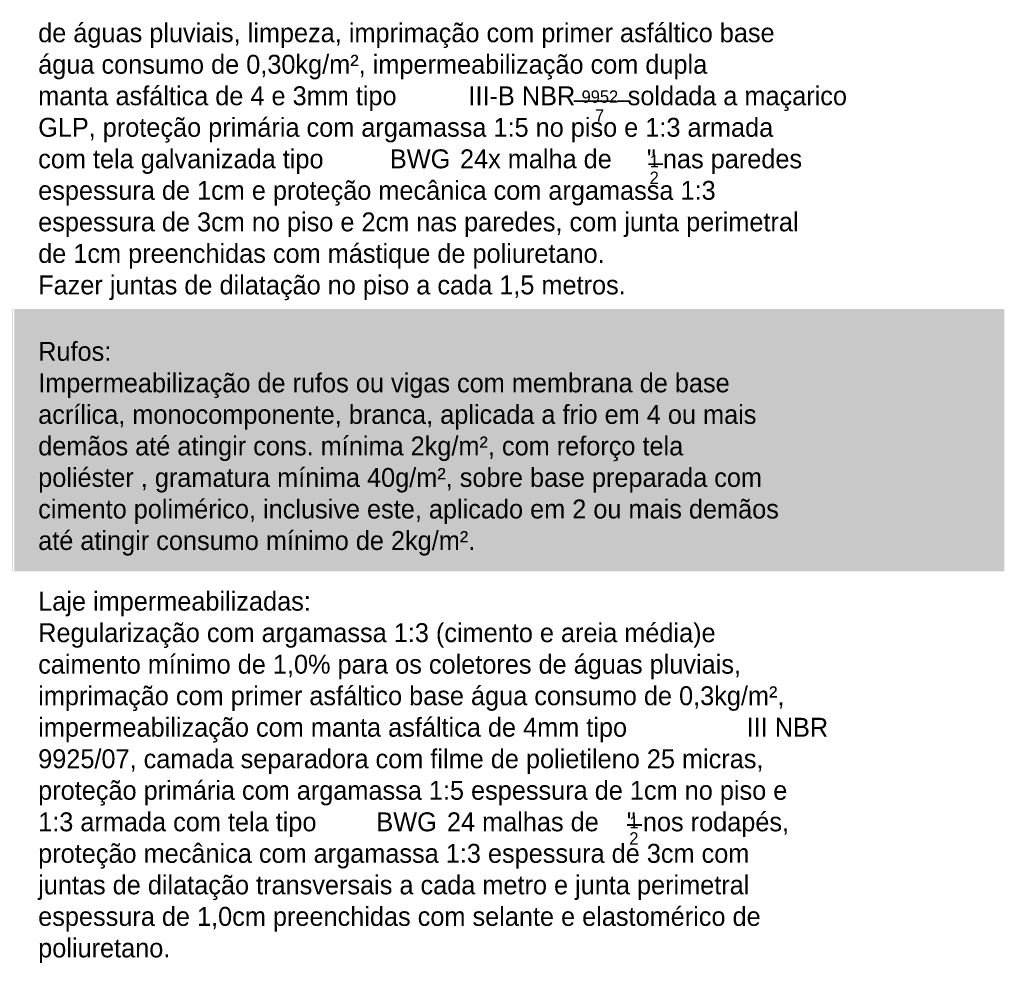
# Model space of a CAD drawing. Header units: millimetres. Extents: x -62808 to 71352, y -27667 to 33271.
# Tile 65 of 71: x 34258 to 47275, y 7789 to 20263. Entities that reach past the tile are written whole.
import ezdxf

# ---------------------------------------------------------------- set-up
doc = ezdxf.new("R2010")
doc.units = ezdxf.units.MM
doc.layers.add('A-DETL-GENF', color=92, linetype='Continuous', lineweight=50)
doc.layers.add('G-ANNO-TEXT', color=231, linetype='Continuous', lineweight=9)
doc.styles.add('Century Gothic_1', font='GOTHIC.TTF', dxfattribs={"height": 162.479092})
doc.styles.add('Century Gothic_2', font='GOTHIC.TTF', dxfattribs={"height": 250})

msp = doc.modelspace()

# ---------------------------------------------------------------- hatches: boundary and pattern name
at = {"layer": 'A-DETL-GENF'}
h = msp.add_hatch(color=7, dxfattribs=at)
h.paths.add_polyline_path([(34165.133, 12969.453), (34165.133, 16440.392), (31375.133, 16440.392), (31375.133, 12969.453)])
h.paths.add_polyline_path([(47275.133, 12969.453), (47275.133, 16440.392), (34185.133, 16440.392), (34185.133, 12969.453)])
h.paths.add_polyline_path([(32120.133, 14536.998), (32120.133, 14866.325), (33420.133, 14866.325), (33420.133, 14536.998)])

# ---------------------------------------------------------------- texts
at = {"layer": 'G-ANNO-TEXT', "color": 7, "attachment_point": 1}
for s, insert, char_height, width, style in [('de águas pluviais, limpeza, imprimação com primer asfáltico base ', (34502.311, 20215.113), 250, 13861.17687, 'Century Gothic_2'), ('água consumo de 0,30kg/m², impermeabilização com dupla ', (34502.311, 19798.394), 250, 12786.91562, 'Century Gothic_2'), ('manta asfáltica de 4 e 3mm tipo ', (34502.311, 19381.675), 250, 6894.5125, 'Century Gothic_2'), ('        soldada a maçarico ', (41553.457, 19381.675), 250, 5331.22188, 'Century Gothic_2'), ('III-B NBR', (40190.853, 19381.675), 250, 1651.47625, 'Century Gothic_2'), ('9952', (41686.477, 19327.193), 162.4791, 609.2825, 'Century Gothic_1'), ('____', (41588.012, 19494.874), 250, 865.8225, 'Century Gothic_2'), (', proteção primária com argamassa 1:5 no piso e 1:3 armada ', (35170.384, 18964.957), 250, 12827, 'Century Gothic_2'), ('7', (41864.047, 19078.931), 162.479, 152.32063, 'Century Gothic_1'), ('GLP', (34502.311, 18964.957), 250, 809.70437, 'Century Gothic_2'), ('com tela galvanizada tipo ', (34502.311, 18548.238), 250, 5635.86313, 'Century Gothic_2'), ('BWG', (39152.363, 18548.238), 250, 1010.12625, 'Century Gothic_2'), (' 24x malha de     " nas paredes ', (39985.801, 18548.238), 250, 6429.53375, 'Century Gothic_2'), ('_', (42572.17, 18663.074), 250, 216.45562, 'Century Gothic_2'), ('1', (42586.023, 18474.03), 162.479, 152.32063, 'Century Gothic_1'), ('2', (42586.023, 18254.778), 162.479, 152.32063, 'Century Gothic_1'), ('espessura de 1cm e proteção mecânica com argamassa 1:3 ', (34502.311, 18131.519), 250, 12770.88187, 'Century Gothic_2'), ('espessura de 3cm no piso e 2cm nas paredes, com junta perimetral ', (34502.311, 17714.8), 250, 14093.66625, 'Century Gothic_2'), ('de 1cm preenchidas com mástique de poliuretano. ', (34502.311, 17298.082), 250, 10806.7475, 'Century Gothic_2'), ('Fazer juntas de dilatação no piso a cada 1,5 metros.', (34502.311, 16881.363), 250, 10838.815, 'Century Gothic_2'), ('Rufos:', (34502.311, 16003.489), 250, 1210.54813, 'Century Gothic_2'), ('Impermeabilização de rufos ou vigas com membrana de base ', (34502.311, 15586.77), 250, 13123.62437, 'Century Gothic_2'), ('acrílica, monocomponente, branca, aplicada a frio em 4 ou mais ', (34502.311, 15170.052), 250, 13748.94062, 'Century Gothic_2'), ('demãos até atingir cons. mínima 2kg/m², com reforço tela ', (34502.311, 14753.333), 250, 12225.73438, 'Century Gothic_2'), ('poliéster , gramatura mínima 40g/m², sobre base preparada com ', (34502.311, 14336.614), 250, 13644.72125, 'Century Gothic_2'), ('cimento polimérico, inclusive este, aplicado em 2 ou mais demãos ', (34502.311, 13919.895), 250, 13917.295, 'Century Gothic_2'), ('até atingir consumo mínimo de 2kg/m².  ', (34502.311, 13503.177), 250, 8409.70187, 'Century Gothic_2'), ('Laje impermeabilizadas:', (34502.311, 12701.504), 250, 4994.51313, 'Century Gothic_2'), ('Regularização com argamassa 1:3 (cimento e areia média)e ', (34502.311, 12284.785), 250, 12762.865, 'Century Gothic_2'), ('caimento mínimo de 1,0% para os coletores de águas pluviais, ', (34502.311, 11868.067), 250, 13035.43875, 'Century Gothic_2'), ('imprimação com primer asfáltico base água consumo de 0,3kg/m², ', (34502.311, 11451.348), 250, 14133.75063, 'Century Gothic_2'), ('impermeabilização com manta asfáltica de 4mm tipo', (34502.311, 11034.629), 250, 11239.65875, 'Century Gothic_2'), (' III NBR', (43775.957, 11034.629), 250, 1386.91937, 'Century Gothic_2'), ('9925/07, camada separadora com filme de polietileno 25 micras, ', (34502.311, 10617.91), 250, 13620.67063, 'Century Gothic_2'), ('proteção primária com argamassa 1:5 espessura de 1cm no piso e ', (34502.311, 10201.192), 250, 13933.32875, 'Century Gothic_2'), ('1:3 armada com tela tipo ', (34502.311, 9784.473), 250, 5419.4075, 'Century Gothic_2'), ('BWG ', (38973.769, 9784.473), 250, 1130.37937, 'Century Gothic_2'), ('24 malhas de    " nos rodapés, ', (39906.426, 9784.473), 250, 6269.19625, 'Century Gothic_2'), ('_', (42293.941, 9928.184), 250, 216.45562, 'Century Gothic_2'), ('1', (42317.506, 9734.393), 162.479, 152.32063, 'Century Gothic_1'), ('2', (42317.506, 9521.622), 162.479, 152.32063, 'Century Gothic_1'), ('proteção mecânica com argamassa 1:3 espessura de 3cm com ', (34502.311, 9367.754), 250, 13452.31625, 'Century Gothic_2'), ('juntas de dilatação transversais a cada metro e junta perimetral ', (34502.311, 8951.035), 250, 13412.23187, 'Century Gothic_2'), ('espessura de 1,0cm preenchidas com selante e elastomérico de ', (34502.311, 8534.317), 250, 13468.35, 'Century Gothic_2'), ('poliuretano.', (34502.311, 8117.598), 250, 2493.24813, 'Century Gothic_2'), ('^I', (36559.447, 8117.598), 250, 585.23187, 'Century Gothic_2')]:
    msp.add_mtext(s, dxfattribs=dict(at, insert=insert, char_height=char_height, width=width, style=style))

doc.saveas('drawing.dxf')
